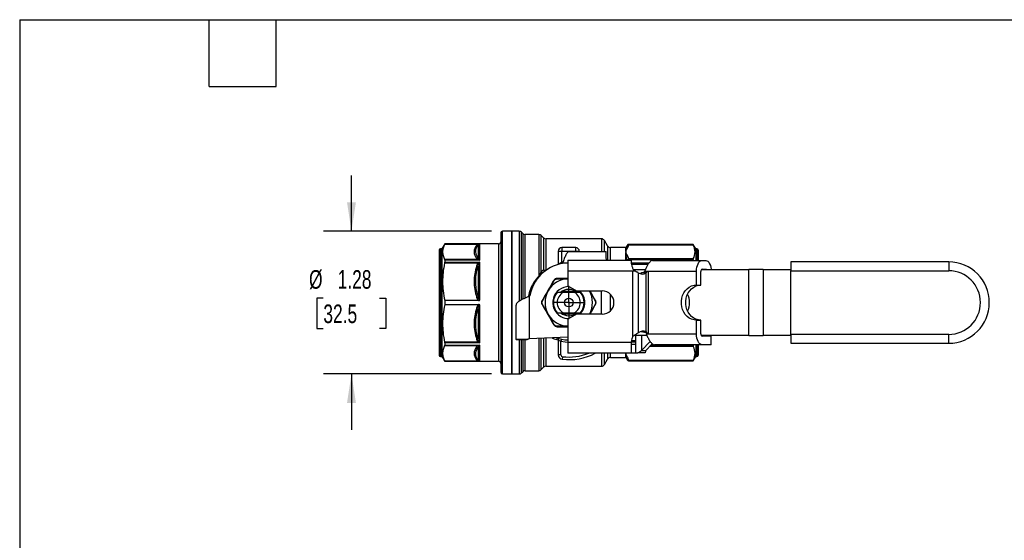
# Model space of a CAD drawing. Header units: inches. Extents: x 0.5 to 21.5, y 0.5 to 16.5.
# Tile 12 of 17: x 0.5 to 9.3, y 11.8 to 16.5. Entities that reach past the tile are written whole.
import ezdxf

# ---------------------------------------------------------------- set-up
doc = ezdxf.new("R2010")
doc.units = ezdxf.units.IN
doc.header["$LTSCALE"] = 2
doc.header["$MEASUREMENT"] = 0
doc.linetypes.add('SLD-Center', pattern=[0.75, 0.6, -0.05, 0.05, -0.05])
doc.linetypes.add('SLD-Solid', pattern=[0])
doc.layers.add('CENTER', color=40, linetype='SLD-Center')
doc.layers.add('DIMENSIONS', color=140, linetype='SLD-Solid', lineweight=25)
doc.layers.add('TEXT', color=140, linetype='SLD-Solid', lineweight=25)
doc.styles.add('SLDTEXTSTYLE0', font='TXT', dxfattribs={"width": 0.7})
doc.dimstyles.new('SLDDIMSTYLE0', dxfattribs={"dimtxt": 0.169922, "dimasz": 0.26, "dimexe": 0, "dimexo": 0.0625, "dimgap": 0.04248, "dimtad": 0, "dimtih": 1, "dimtoh": 1, "dimrnd": 1e-09, "dimzin": 12, "dimdsep": 46, "dimtxsty": 'SLDTEXTSTYLE0', "dimsah": 1, "dimcen": 0.09, "dimadec": 0, "dimazin": 3, "dimtfac": 1, "dimtmove": 0, "dimatfit": 0, "dimfxl": 0, "dimfrac": 2, "dimtolj": 1, "dimtzin": 12, "dimarcsym": 0})

# ---------------------------------------------------------------- blocks, each defined once
blk = doc.blocks.new('_D_7')
at = {"layer": 'DIMENSIONS'}
for p, q in [((3.4752, 14.6048), (3.4752, 15.1048)), ((4.7296, 14.6048), (3.2252, 14.6048)), ((3.2228, 14.0031), (3.1657, 14.0031)), ((3.1657, 14.0031), (3.1657, 13.733)), ((3.7277, 14.0031), (3.7848, 14.0031)), ((3.7848, 14.0031), (3.7848, 13.733)), ((3.1657, 13.733), (3.2228, 13.733)), ((3.7848, 13.733), (3.7277, 13.733)), ((4.7296, 13.3253), (3.2252, 13.3253)), ((3.4752, 13.3253), (3.4752, 12.8253))]:
    blk.add_line(p, q, dxfattribs=at)
for points in [[(3.4752, 14.6048), (3.5152, 14.8648), (3.4352, 14.8648)], [(3.4752, 13.3253), (3.4352, 13.0653), (3.5152, 13.0653)]]:
    blk.add_solid(points, dxfattribs=at)
at = {"layer": 'DIMENSIONS', "char_height": 0.16667, "attachment_point": 1, "style": 'SLDTEXTSTYLE0'}
for s, insert in [('%%c', (3.0945, 14.2559)), ('1.28', (3.351, 14.2559)), ('32.5', (3.2228, 13.9478))]:
    blk.add_mtext(s, dxfattribs=dict(at, insert=insert))
blk = doc.blocks.new('SW_CENTERMARKSYMBOL_1')
at = {"layer": 'CENTER', "color": 0}
for p, q in [((0, 0.1), (0, 0.1394)), ((0, 0), (0, 0.1)), ((-0.1, 0), (-0.1394, 0)), ((0, 0), (-0.1, 0)), ((0, 0), (0, -0.1)), ((0, 0), (0.1, 0)), ((0.1, 0), (0.1394, 0)), ((0, -0.1), (0, -0.1394))]:
    blk.add_line(p, q, dxfattribs=at)

msp = doc.modelspace()

# ---------------------------------------------------------------- linework, layer by layer
for p, q in [((4.8138, 14.589), (4.8138, 13.341)), ((4.9122, 14.6048), (4.8296, 14.6048)), ((4.8296, 13.3253), (4.8296, 14.6048)), ((4.9779, 14.6048), (4.9122, 14.6048)), ((4.9122, 14.6048), (4.9122, 13.965)), ((4.9122, 14.2098), (4.9122, 14.6048)), ((4.9779, 14.6048), (4.9779, 13.9764)), ((5.0113, 14.5845), (5.0002, 14.5956)), ((5.0002, 13.9891), (5.0002, 14.5956)), ((5.0113, 14.5845), (5.0113, 14.035)), ((5.1551, 14.5753), (5.0335, 14.5753)), ((5.0335, 14.0339), (5.0335, 14.5753)), ((5.1551, 14.5753), (5.1551, 14.2013)), ((4.3112, 14.4906), (4.2862, 14.4473)), ((4.3105, 14.4889), (4.6115, 14.4889)), ((4.7941, 14.4906), (4.3112, 14.4906)), ((4.3112, 14.4906), (4.3112, 14.4904)), ((4.3112, 14.4904), (4.6251, 14.4904)), ((4.6112, 14.482), (4.6112, 14.3691)), ((4.6251, 14.3465), (4.6251, 14.4904)), ((4.7941, 14.4906), (4.7941, 13.4394)), ((5.1983, 14.5451), (5.1774, 14.566)), ((5.1774, 14.244), (5.1774, 14.566)), ((5.1983, 14.5451), (5.1983, 14.2581)), ((5.7169, 14.5359), (5.2206, 14.5359)), ((5.2206, 14.2535), (5.2206, 14.5359)), ((5.7169, 14.5359), (5.7169, 14.4217)), ((5.7714, 14.4729), (5.7442, 14.5201)), ((5.7442, 14.4217), (5.7442, 14.5201)), ((5.9639, 14.4838), (6.5401, 14.4838)), ((6.5391, 14.4867), (5.9643, 14.4867)), ((5.9643, 14.4862), (5.9643, 14.4867)), ((6.5391, 14.4862), (5.9643, 14.4862)), ((6.5618, 14.4473), (6.5391, 14.4867)), ((6.5391, 14.4862), (6.5391, 14.4867)), ((4.2626, 14.4355), (4.2626, 13.4945)), ((4.2862, 14.4473), (4.2744, 14.4473)), ((4.2744, 14.4473), (4.2744, 13.4827)), ((4.2862, 14.4473), (4.2862, 13.4827)), ((5.3296, 14.4256), (5.3296, 14.3088)), ((5.3296, 14.4256), (5.361, 14.4256)), ((5.361, 14.4571), (5.361, 14.4256)), ((5.487, 14.4571), (5.361, 14.4571)), ((5.361, 14.3257), (5.361, 14.4256)), ((5.361, 14.4256), (5.487, 14.4256)), ((5.4266, 14.4217), (5.7587, 14.4217)), ((5.487, 14.4256), (5.487, 14.4571)), ((5.487, 14.4256), (5.5185, 14.4256)), ((5.487, 14.4256), (5.487, 14.4217)), ((5.5185, 14.4217), (5.5185, 14.4256)), ((5.7587, 14.3951), (5.7587, 14.4217)), ((5.7714, 14.4729), (5.7714, 14.3436)), ((5.9313, 14.4571), (5.7987, 14.4571)), ((5.7987, 14.3436), (5.7987, 14.4571)), ((5.9313, 14.4571), (5.9313, 14.4398)), ((5.9313, 14.3924), (5.9313, 14.3436)), ((5.9472, 14.4768), (5.9381, 14.4611)), ((5.9381, 14.4552), (5.9381, 14.4611)), ((5.9472, 14.4768), (5.9472, 14.4763)), ((6.5736, 14.4473), (6.5618, 14.4473)), ((6.5618, 14.4473), (6.5618, 14.3424)), ((6.5736, 14.4473), (6.5736, 14.3424)), ((6.5855, 14.4355), (6.5855, 14.3424)), ((4.6115, 14.3504), (4.3105, 14.3504)), ((4.3105, 14.3205), (4.6115, 14.3205)), ((4.3112, 14.3465), (4.3112, 14.3265)), ((4.6251, 14.3465), (4.3112, 14.3465)), ((4.3112, 14.3265), (4.6251, 14.3265)), ((4.6251, 13.9863), (4.6251, 14.3265)), ((5.3715, 14.3274), (5.361, 14.3257)), ((5.361, 14.3257), (5.3631, 14.3139)), ((5.365, 14.3144), (5.3688, 14.3193)), ((5.4155, 14.3193), (5.3688, 14.3193)), ((5.4155, 14.3436), (5.4155, 14.2452)), ((5.4155, 14.3436), (5.9864, 14.3436)), ((5.9381, 14.3436), (5.9381, 14.3655)), ((5.9468, 14.3447), (5.9471, 14.3436)), ((6.5401, 14.3556), (5.9639, 14.3556)), ((5.9643, 14.3497), (6.5391, 14.3497)), ((5.9643, 14.3436), (5.9643, 14.3497)), ((5.9864, 14.3318), (5.9864, 14.3436)), ((6.142, 14.3174), (5.9879, 14.3174)), ((5.9893, 14.3081), (6.1359, 14.3081)), ((6.1753, 14.3424), (6.6186, 14.3424)), ((6.5391, 14.3424), (6.5391, 14.3497)), ((6.6186, 14.3424), (6.6523, 14.3424)), ((8.8305, 14.3292), (7.4152, 14.3292)), ((7.4152, 14.3292), (7.4152, 14.2504)), ((8.8305, 14.3292), (8.8305, 14.2504)), ((4.6112, 14.292), (4.6112, 14.0195)), ((5.9978, 14.2452), (5.4155, 14.2452)), ((5.4155, 14.2452), (5.4155, 14.1148)), ((6.0106, 14.2452), (5.9978, 14.2452)), ((5.9978, 13.661), (5.9978, 14.2452)), ((6.004, 14.2603), (6.1118, 14.2603)), ((6.0207, 14.2452), (6.0106, 14.2452)), ((6.047, 14.2329), (6.047, 13.6926)), ((6.1173, 14.2304), (6.0779, 14.2304)), ((6.1227, 14.244), (6.1041, 14.244)), ((6.1173, 13.7046), (6.1173, 14.2304)), ((6.1237, 14.244), (6.1227, 14.244)), ((6.137, 14.244), (6.1237, 14.244)), ((6.5693, 14.244), (6.137, 14.244)), ((6.137, 14.244), (6.137, 13.6849)), ((6.5693, 14.1225), (6.5693, 14.244)), ((6.6087, 14.1225), (6.6087, 14.244)), ((6.6107, 14.2603), (7.0384, 14.2603)), ((6.6186, 14.2637), (6.6523, 14.2637)), ((7.0384, 13.6697), (7.0384, 14.2603)), ((7.1664, 14.2603), (7.0384, 14.2603)), ((7.1664, 14.2603), (7.1664, 13.6697)), ((7.1664, 14.2603), (7.4152, 14.2603)), ((7.4152, 14.2504), (8.8305, 14.2504)), ((7.4152, 13.6796), (7.4152, 14.2504)), ((4.9122, 13.3253), (4.9122, 14.2098)), ((5.1596, 14.1981), (5.1551, 14.2013)), ((5.4869, 14.065), (5.3612, 14.065)), ((5.3634, 14.0664), (5.4846, 14.0664)), ((5.4746, 14.0556), (5.3735, 14.0556)), ((5.4155, 14.1148), (5.4943, 14.0693)), ((5.4943, 14.0693), (5.7246, 14.0693)), ((5.7168, 13.8607), (5.7168, 14.0693)), ((5.7955, 14.0415), (5.7955, 13.8885)), ((6.5693, 14.1225), (6.6087, 14.1225)), ((4.3112, 13.9828), (4.3112, 13.9472)), ((4.6154, 13.9828), (4.3112, 13.9828)), ((4.9122, 13.965), (4.9122, 13.3253)), ((5.0113, 14.035), (5.0113, 13.9947)), ((5.0335, 14.005), (5.0335, 14.0339)), ((5.0697, 14.0202), (5.0747, 14.0241)), ((5.0697, 14.0202), (5.0697, 13.639)), ((4.3112, 13.9472), (4.6154, 13.9472)), ((4.6112, 13.9105), (4.6112, 13.638)), ((4.6251, 13.6035), (4.6251, 13.9437)), ((4.9516, 13.6347), (4.9516, 13.9431)), ((5.3612, 13.865), (5.4869, 13.865)), ((5.4846, 13.8636), (5.3634, 13.8636)), ((5.3735, 13.8745), (5.4746, 13.8745)), ((5.4943, 13.8607), (5.4155, 13.8152)), ((5.4155, 13.8152), (5.4155, 13.61)), ((5.7246, 13.8607), (5.4943, 13.8607)), ((6.5693, 13.6849), (6.5693, 13.8075)), ((6.5693, 13.8075), (6.6087, 13.8075)), ((6.6087, 13.6849), (6.6087, 13.8075)), ((6.0729, 13.7063), (6.0779, 13.7046)), ((6.0779, 13.7046), (6.1173, 13.7046)), ((4.6115, 13.6095), (4.3105, 13.6095)), ((4.3112, 13.6035), (4.3112, 13.5835)), ((4.6251, 13.6035), (4.3112, 13.6035)), ((5.05, 13.6347), (4.9516, 13.6347)), ((4.9516, 13.6347), (4.9516, 13.6304)), ((5.05, 13.6304), (4.9516, 13.6304)), ((4.9779, 13.6304), (4.9779, 13.3253)), ((5.0002, 13.3345), (5.0002, 13.6304)), ((5.0113, 13.6304), (5.0113, 13.3456)), ((5.0335, 13.3548), (5.0335, 13.6304)), ((5.05, 13.6347), (5.05, 13.6304)), ((5.4155, 13.6542), (5.0697, 13.639)), ((5.1551, 13.6428), (5.1551, 13.3548)), ((5.1774, 13.364), (5.1774, 13.6438)), ((5.1983, 13.6447), (5.1983, 13.3849)), ((5.2206, 13.3941), (5.2206, 13.6456)), ((5.3296, 13.6296), (5.3296, 13.4958)), ((5.3532, 13.4958), (5.3532, 13.6178)), ((5.4155, 13.61), (5.9864, 13.61)), ((5.4155, 13.61), (5.4155, 13.5116)), ((5.9864, 13.61), (5.9864, 13.6166)), ((5.9864, 13.6127), (6.0256, 13.6127)), ((5.9864, 13.5116), (5.9864, 13.61)), ((6.0256, 13.6219), (5.9865, 13.6219)), ((6.1246, 13.6697), (6.0078, 13.6697)), ((6.0256, 13.5132), (6.0256, 13.6697)), ((6.0748, 13.6697), (6.0748, 13.5352)), ((6.1539, 13.617), (6.0748, 13.5352)), ((6.1171, 13.6849), (6.1291, 13.6849)), ((6.1291, 13.6849), (6.137, 13.6849)), ((6.137, 13.6849), (6.5693, 13.6849)), ((7.0384, 13.6697), (6.6107, 13.6697)), ((6.6622, 13.6667), (6.6147, 13.6667)), ((6.7016, 13.6652), (6.6186, 13.6652)), ((6.6622, 13.6697), (6.6622, 13.6667)), ((6.7016, 13.6667), (6.6622, 13.6667)), ((6.7016, 13.6697), (6.7016, 13.6667)), ((6.7016, 13.5864), (6.7016, 13.6652)), ((7.0384, 13.6697), (7.1664, 13.6697)), ((7.4152, 13.6697), (7.1664, 13.6697)), ((8.8305, 13.6796), (7.4152, 13.6796)), ((7.4152, 13.6796), (7.4152, 13.6008)), ((7.4152, 13.6008), (8.8305, 13.6008)), ((8.8305, 13.6008), (8.8305, 13.6796)), ((4.3105, 13.5796), (4.6115, 13.5796)), ((4.3112, 13.5835), (4.6251, 13.5835)), ((4.6112, 13.5609), (4.6112, 13.4481)), ((4.6251, 13.4396), (4.6251, 13.5835)), ((5.9864, 13.5116), (5.4155, 13.5116)), ((5.7169, 13.5116), (5.7169, 13.3941)), ((5.7442, 13.4099), (5.7442, 13.5116)), ((5.7714, 13.5116), (5.7714, 13.4571)), ((5.7987, 13.4729), (5.7987, 13.5116)), ((6.0236, 13.5904), (5.9864, 13.5904)), ((6.0236, 13.5116), (5.9864, 13.5116)), ((6.0236, 13.5904), (6.0236, 13.5116)), ((6.0256, 13.5803), (6.0236, 13.5803)), ((6.0236, 13.5745), (6.0256, 13.5745)), ((6.0256, 13.5132), (6.0426, 13.5132)), ((6.1077, 13.5132), (6.0426, 13.5132)), ((6.0748, 13.5352), (6.1142, 13.5352)), ((6.1724, 13.5955), (6.1142, 13.5352)), ((6.1521, 13.5745), (6.5401, 13.5745)), ((6.5391, 13.5803), (6.1578, 13.5803)), ((6.6186, 13.5864), (6.1924, 13.5864)), ((6.5391, 13.5803), (6.5391, 13.5864)), ((6.5618, 13.5864), (6.5618, 13.4827)), ((6.5736, 13.5864), (6.5736, 13.4827)), ((6.5855, 13.5864), (6.5855, 13.4945)), ((6.7016, 13.5864), (6.6186, 13.5864)), ((4.2744, 13.4827), (4.2862, 13.4827)), ((4.2862, 13.4827), (4.3112, 13.4394)), ((4.6115, 13.4411), (4.3105, 13.4411)), ((4.3112, 13.4396), (4.3112, 13.4394)), ((4.6251, 13.4396), (4.3112, 13.4396)), ((4.3112, 13.4394), (4.7941, 13.4394)), ((5.3532, 13.4958), (5.3296, 13.4958)), ((5.3671, 13.4802), (5.3643, 13.4567)), ((5.7442, 13.4099), (5.7714, 13.4571)), ((5.7987, 13.4729), (5.9313, 13.4729)), ((5.9313, 13.4903), (5.9313, 13.4729)), ((5.9381, 13.469), (5.9381, 13.4748)), ((5.9381, 13.469), (5.9472, 13.4532)), ((5.9472, 13.4537), (5.9472, 13.4532)), ((6.5401, 13.4462), (5.9639, 13.4462)), ((5.9643, 13.4439), (6.5391, 13.4439)), ((5.9643, 13.4434), (5.9643, 13.4439)), ((5.9643, 13.4434), (6.5391, 13.4434)), ((6.5391, 13.4434), (6.5618, 13.4827)), ((6.5391, 13.4434), (6.5391, 13.4439)), ((6.5618, 13.4827), (6.5736, 13.4827)), ((5.0002, 13.3345), (5.0113, 13.3456)), ((5.0335, 13.3548), (5.1551, 13.3548)), ((5.1774, 13.364), (5.1983, 13.3849)), ((5.2206, 13.3941), (5.7169, 13.3941)), ((4.8296, 13.3253), (4.9122, 13.3253)), ((4.9122, 13.3253), (4.9779, 13.3253))]:
    msp.add_line(p, q)
at = {"flags": 128}
for points in [[(6.5693, 14.244), (6.5703, 14.2632), (6.5731, 14.2817), (6.5776, 14.2987), (6.5838, 14.3136), (6.5912, 14.3258), (6.5997, 14.3349), (6.609, 14.3405), (6.6186, 14.3424)], [(6.6523, 14.3424), (6.6619, 14.3405), (6.6712, 14.3349), (6.6797, 14.3258), (6.6871, 14.3136), (6.6933, 14.2987), (6.6978, 14.2817), (6.7006, 14.2632), (6.7009, 14.2603)], [(6.0779, 14.2304), (6.0695, 14.226), (6.0644, 14.2241)], [(6.5693, 13.8075), (6.5469, 13.8097), (6.5251, 13.8161), (6.5044, 13.8265), (6.4856, 13.8407), (6.469, 13.8584), (6.4552, 13.8789), (6.4445, 13.9018), (6.4371, 13.9264), (6.4334, 13.952), (6.4334, 13.978), (6.4371, 14.0037), (6.4445, 14.0283), (6.4552, 14.0511), (6.469, 14.0717), (6.4856, 14.0893), (6.5044, 14.1035), (6.5251, 14.114), (6.5469, 14.1203), (6.5693, 14.1225)], [(6.6087, 13.8075), (6.5863, 13.8097), (6.5644, 13.8161), (6.5438, 13.8265), (6.5249, 13.8407), (6.5084, 13.8584), (6.4945, 13.8789), (6.4838, 13.9018), (6.4765, 13.9264), (6.4728, 13.952), (6.4728, 13.978), (6.4765, 14.0037), (6.4838, 14.0283), (6.4945, 14.0511), (6.5084, 14.0717), (6.5249, 14.0893), (6.5438, 14.1035), (6.5644, 14.114), (6.5863, 14.1203), (6.6087, 14.1225)], [(5.3532, 13.6178), (5.3918, 13.6122), (5.4155, 13.6108)], [(6.6186, 13.5864), (6.609, 13.5883), (6.5997, 13.5939), (6.5912, 13.603), (6.5838, 13.6153), (6.5776, 13.6302), (6.5731, 13.6472), (6.5703, 13.6656), (6.5693, 13.6849)]]:
    msp.add_lwpolyline(points, dxfattribs=at)
for radius in [0.0394, 0.00511]:
    msp.add_circle((5.424, 13.965), radius)
for centre, radius, start, end in [((4.8296, 14.589), 0.0157, 90, 180), ((4.9779, 14.5733), 0.0315, 45, 90), ((5.0335, 14.6067), 0.0315, 225, 270), ((5.1551, 14.5438), 0.0315, 45, 90), ((4.7941, 14.5103), 0.0197, 270, 360), ((5.2206, 14.5674), 0.0315, 225, 270), ((5.7169, 14.5044), 0.0315, 30, 90), ((5.9643, 14.467), 0.0197, 90, 150), ((4.2744, 14.4355), 0.0118, 90, 180), ((5.361, 14.4256), 0.0315, 90, 180), ((5.487, 14.4256), 0.0315, 0, 90), ((5.7987, 14.4886), 0.0315, 210, 270), ((5.9313, 14.465), 0.00787, 270, 330), ((6.5736, 14.4355), 0.0118, 0, 90), ((5.424, 13.965), 0.3543, 99.59407, 170.40593), ((6.1768, 14.3106), 0.0318, 92.69698, 138.85214), ((8.8305, 13.965), 0.3642, 270, 90), ((5.2193, 14.3034), 0.0499, 245.11478, 268.93622), ((6.0841, 14.2845), 0.0636, 234.30466, 301.55745), ((6.6423, 14.2445), 0.0336, 160.26712, 180.80823), ((6.6194, 14.2561), 0.00762, 96.36905, 146.73707), ((6.6515, 14.2561), 0.00762, 33.26293, 83.63095), ((8.8305, 13.965), 0.2854, 270, 90), ((5.424, 13.965), 0.2126, 92.29562, 150), ((5.424, 13.965), 0.2126, 150, 210), ((5.424, 13.965), 0.1437, 89.17901, 240), ((5.424, 13.965), 0.1378, 138.91767, 221.08233), ((5.424, 13.965), 0.1037, 119.16675, 240.83325), ((5.424, 13.965), 0.1181, 51.22905, 129.402), ((5.424, 13.965), 0.1037, 299.16675, 60.83325), ((5.424, 13.965), 0.1437, 313.44562, 46.55438), ((5.424, 13.965), 0.1378, 318.91767, 41.08233), ((5.424, 13.965), 0.2126, 330.61072, 29.38928), ((5.7246, 13.965), 0.1043, 270, 90), ((6.3408, 13.965), 0.1668, 332.91018, 27.08982), ((5.424, 13.965), 0.1181, 230.64601, 308.76408), ((5.424, 13.965), 0.2126, 210, 267.70438), ((5.424, 13.965), 0.1437, 240, 270.82099), ((6.0925, 13.6376), 0.0714, 69.69785, 129.62629), ((5.424, 13.965), 0.3346, 250.44776, 268.54184), ((6.0789, 13.6166), 0.0925, 151.30394, 180), ((6.6423, 13.6844), 0.0336, 179.19177, 199.73288), ((6.6196, 13.6733), 0.00817, 205.59357, 262.52052), ((5.424, 13.965), 0.5118, 263.30023, 297.64274), ((5.424, 13.965), 0.4882, 263.30023, 291.76356), ((6.1928, 13.6142), 0.0278, 235.74232, 269.08057), ((4.2744, 13.4945), 0.0118, 180, 270), ((4.7941, 13.4197), 0.0197, 0, 90), ((5.3689, 13.4958), 0.0394, 180, 263.30023), ((5.3689, 13.4958), 0.0157, 180, 263.30023), ((5.7987, 13.4414), 0.0315, 90, 150), ((5.9313, 13.465), 0.00787, 30, 90), ((5.9643, 13.463), 0.0197, 210, 270), ((6.5736, 13.4945), 0.0118, 270, 0), ((4.8296, 13.341), 0.0157, 180, 270), ((4.9779, 13.3567), 0.0315, 270, 315), ((5.0335, 13.3233), 0.0315, 90, 135), ((5.1551, 13.3863), 0.0315, 270, 315), ((5.2206, 13.3627), 0.0315, 90, 135), ((5.7169, 13.4256), 0.0315, 270, 330)]:
    msp.add_arc(centre, radius, start, end)
for points, knots in [([(4.3105, 14.4889), (4.3041, 14.4766), (4.2995, 14.4649), (4.2934, 14.442), (4.2919, 14.4309), (4.2919, 14.4085), (4.2934, 14.3973), (4.2995, 14.3744), (4.3041, 14.3627), (4.3105, 14.3504)], [0, 0, 0, 0, 0.25, 0.25, 0.5, 0.5, 0.75, 0.75, 1, 1, 1, 1]), ([(4.6112, 14.3691), (4.5993, 14.3845), (4.5813, 14.422), (4.5953, 14.4607), (4.6112, 14.482)], [0, 0, 0, 0, 0.3331343, 0.7773133, 0.7773133, 0.7773133, 0.7773133]), ([(5.9639, 14.4838), (5.9599, 14.4841), (5.9529, 14.4825), (5.9482, 14.4778), (5.9468, 14.4754)], [0, 0, 0, 0, 0.571429, 1, 1, 1, 1]), ([(5.9643, 14.4862), (5.9613, 14.4862), (5.9544, 14.4846), (5.9492, 14.4797), (5.9472, 14.4763)], [0, 0, 0, 0, 0.428571, 1, 1, 1, 1]), ([(6.5401, 14.3556), (6.5511, 14.3781), (6.5562, 14.3989), (6.5562, 14.4405), (6.5511, 14.4612), (6.5401, 14.4838)], [0, 0, 0, 0, 0.5, 0.5, 1, 1, 1, 1]), ([(4.5973, 14.4776), (4.5833, 14.4589), (4.5755, 14.4393), (4.5752, 14.4001), (4.5833, 14.3805), (4.5973, 14.3617)], [0, 0, 0, 0, 0.5, 0.5, 1, 1, 1, 1]), ([(5.4266, 14.4217), (5.4242, 14.4217), (5.4218, 14.421), (5.417, 14.4184), (5.4146, 14.4165), (5.4098, 14.4113), (5.4074, 14.4082), (5.4026, 14.4008), (5.4002, 14.3965), (5.3953, 14.387), (5.393, 14.3819), (5.3882, 14.3707), (5.3857, 14.3647), (5.3809, 14.3524), (5.3785, 14.346), (5.3737, 14.3329), (5.3713, 14.3261), (5.3688, 14.3193)], [0, 0, 0, 0, 0.125, 0.125, 0.25, 0.25, 0.375, 0.375, 0.5, 0.5, 0.625, 0.625, 0.75, 0.75, 0.875, 0.875, 1, 1, 1, 1]), ([(5.7628, 14.3436), (5.7627, 14.3439), (5.7608, 14.3553), (5.7593, 14.3742), (5.7589, 14.3888), (5.7587, 14.3951)], [0, 0, 0, 0, 0.016588, 0.573239, 1, 1, 1, 1]), ([(5.9313, 14.4398), (5.9313, 14.4343), (5.9332, 14.4277), (5.9358, 14.4198), (5.9358, 14.4198), (5.9359, 14.4197)], [-0.1589448, -0.1589448, -0.1589448, -0.1589448, 0, 0, 0.0014813, 0.0014813, 0.0014813, 0.0014813]), ([(5.9359, 14.4197), (5.9358, 14.4196), (5.9358, 14.4195), (5.9332, 14.4116), (5.9313, 14.4026), (5.9313, 14.3924)], [-0.6516393, -0.6516393, -0.6516393, -0.6516393, -0.6501581, -0.6501581, -0.4912133, -0.4912133, -0.4912133, -0.4912133]), ([(5.9353, 14.4408), (5.9341, 14.4346), (5.9346, 14.4276), (5.9358, 14.4198), (5.9358, 14.4197), (5.9359, 14.4197)], [-0.0007239, -0.0007239, -0.0007239, -0.0007239, 0.1525488, 0.1525488, 0.1532728, 0.1532728, 0.1532728, 0.1532728]), ([(5.9359, 14.4197), (5.9358, 14.4196), (5.9358, 14.4196), (5.9346, 14.4118), (5.9341, 14.4031), (5.9353, 14.3933)], [0, 0, 0, 0, 0.0007239, 0.0007239, 0.1539967, 0.1539967, 0.1539967, 0.1539967]), ([(5.9381, 14.4552), (5.9396, 14.4575), (5.9443, 14.4622), (5.9512, 14.4639), (5.9552, 14.4637)], [0, 0, 0, 0, 0.428571, 1, 1, 1, 1]), ([(4.3105, 14.3205), (4.3041, 14.2905), (4.2994, 14.262), (4.2933, 14.2063), (4.2919, 14.1791), (4.292, 14.1246), (4.2936, 14.0974), (4.2999, 14.0415), (4.3047, 14.0129), (4.3112, 13.9828)], [0, 0, 0, 0, 0.25, 0.25, 0.5, 0.5, 0.75, 0.75, 1, 1, 1, 1]), ([(5.3296, 14.3088), (5.3296, 14.3088), (5.3296, 14.3089), (5.3301, 14.3093), (5.3309, 14.3099), (5.3322, 14.3108), (5.3339, 14.312), (5.3361, 14.3134), (5.3387, 14.3149), (5.3427, 14.3174), (5.3483, 14.3203), (5.355, 14.3234), (5.3592, 14.325), (5.361, 14.3257)], [0, 0, 0, 0, 0.057084, 0.117936, 0.182875, 0.25216, 0.326005, 0.404587, 0.488053, 0.565141, 0.745817, 0.887755, 1, 1, 1, 1]), ([(5.9552, 14.3757), (5.9512, 14.3755), (5.9443, 14.3731), (5.9396, 14.3679), (5.9381, 14.3655)], [0, 0, 0, 0, 0.571429, 1, 1, 1, 1]), ([(5.9639, 14.3556), (5.9609, 14.3553), (5.9539, 14.3533), (5.9487, 14.3481), (5.9468, 14.3447)], [0, 0, 0, 0, 0.428571, 1, 1, 1, 1]), ([(5.9643, 14.3497), (5.9608, 14.3497), (5.9574, 14.349), (5.9514, 14.3465), (5.9489, 14.3446), (5.9472, 14.3424)], [0, 0, 0, 0, 0.5, 0.5, 1, 1, 1, 1]), ([(6.0106, 14.2452), (6.0061, 14.2533), (6.0025, 14.2615), (5.9979, 14.2741), (5.9966, 14.2783), (5.9941, 14.2864), (5.993, 14.2904), (5.9901, 14.3019), (5.9887, 14.3092), (5.9869, 14.3219), (5.9864, 14.3274), (5.9864, 14.3318)], [0, 0, 0, 0, 0.25, 0.25, 0.375, 0.375, 0.5, 0.5, 0.75, 0.75, 1, 1, 1, 1]), ([(6.1529, 14.3316), (6.1487, 14.3273), (6.1445, 14.3219), (6.136, 14.3091), (6.1319, 14.3018), (6.1258, 14.2901), (6.1238, 14.2859), (6.1198, 14.2777), (6.1179, 14.2735), (6.1121, 14.2608), (6.1082, 14.2522), (6.1041, 14.244)], [0, 0, 0, 0, 0.25, 0.25, 0.5, 0.5, 0.625, 0.625, 0.75, 0.75, 1, 1, 1, 1]), ([(4.5973, 14.2932), (4.5833, 14.2479), (4.5755, 14.2006), (4.5753, 14.106), (4.5833, 14.0588), (4.5973, 14.0134)], [0, 0, 0, 0, 0.5, 0.5, 1, 1, 1, 1]), ([(4.6112, 14.0195), (4.5993, 14.0573), (4.5813, 14.1486), (4.5953, 14.2413), (4.6112, 14.292)], [0, 0, 0, 0, 0.3331319, 0.7773078, 0.7773078, 0.7773078, 0.7773078]), ([(5.1909, 14.23), (5.1893, 14.2311), (5.1858, 14.2335), (5.1811, 14.2382), (5.1786, 14.2421), (5.1774, 14.244)], [0, 0, 0, 0, 0.309281, 0.654616, 1, 1, 1, 1]), ([(5.2103, 14.2452), (5.209, 14.2461), (5.2061, 14.248), (5.2019, 14.2524), (5.1996, 14.2561), (5.1983, 14.2581)], [0, 0, 0, 0, 0.276102, 0.599971, 1, 1, 1, 1]), ([(6.047, 14.2329), (6.0467, 14.233), (6.046, 14.2333), (6.0451, 14.2336), (6.0442, 14.234), (6.0433, 14.2344), (6.0424, 14.2347), (6.0414, 14.2351), (6.0405, 14.2355), (6.0396, 14.2359), (6.0387, 14.2363), (6.0377, 14.2367), (6.0368, 14.2371), (6.0359, 14.2375), (6.035, 14.2379), (6.0341, 14.2384), (6.0332, 14.2388), (6.0322, 14.2392), (6.0313, 14.2396), (6.0304, 14.2401), (6.0295, 14.2405), (6.0286, 14.241), (6.0277, 14.2414), (6.0269, 14.2419), (6.026, 14.2423), (6.0251, 14.2428), (6.0242, 14.2433), (6.0233, 14.2437), (6.0225, 14.2442), (6.0216, 14.2447), (6.021, 14.245), (6.0207, 14.2452)], [0, 0, 0, 0, 0.0054153, 0.0108103, 0.0161844, 0.0215375, 0.0268692, 0.0321792, 0.0374672, 0.0427328, 0.0479757, 0.0531956, 0.0583922, 0.0635651, 0.0687142, 0.073839, 0.0789392, 0.0840146, 0.0890648, 0.0940896, 0.0990886, 0.1040615, 0.1090081, 0.113928, 0.1188209, 0.1236867, 0.1285249, 0.1333353, 0.1381176, 0.1428715, 0.1475968, 0.1475968, 0.1475968, 0.1475968]), ([(6.1237, 14.244), (6.1237, 14.2438), (6.1235, 14.2434), (6.1233, 14.2429), (6.1231, 14.2423), (6.1229, 14.2418), (6.1227, 14.2413), (6.1225, 14.2407), (6.1222, 14.2402), (6.122, 14.2397), (6.1218, 14.2392), (6.1216, 14.2387), (6.1214, 14.2382), (6.1211, 14.2377), (6.1209, 14.2372), (6.1207, 14.2367), (6.1205, 14.2363), (6.1202, 14.2358), (6.12, 14.2353), (6.1198, 14.2349), (6.1196, 14.2344), (6.1193, 14.234), (6.1191, 14.2336), (6.1189, 14.2331), (6.1187, 14.2327), (6.1184, 14.2323), (6.1182, 14.2319), (6.118, 14.2315), (6.1178, 14.2311), (6.1175, 14.2307), (6.1174, 14.2305), (6.1173, 14.2304)], [0, 0, 0, 0, 0.0056365, 0.0113115, 0.0170246, 0.0227753, 0.0285632, 0.0343877, 0.0402483, 0.0461447, 0.0520763, 0.0580426, 0.0640431, 0.0700774, 0.0761449, 0.0822451, 0.0883775, 0.0945416, 0.100737, 0.106963, 0.1132191, 0.1195049, 0.1258198, 0.1321633, 0.1385349, 0.144934, 0.15136, 0.1578125, 0.1642909, 0.1707947, 0.1773233, 0.1773233, 0.1773233, 0.1773233]), ([(5.1551, 14.2013), (5.1407, 14.1849), (5.1124, 14.1525), (5.0867, 14.1038), (5.0723, 14.0626), (5.0647, 14.0372), (5.0635, 14.0218), (5.0632, 14.0174)], [0, 0, 0, 0, 0.317403, 0.627548, 0.784052, 0.938463, 1, 1, 1, 1]), ([(5.2888, 14.1638), (5.2717, 14.1343), (5.2541, 14.1038), (5.2189, 14.0428), (5.2013, 14.0123), (5.1842, 13.9827)], [0, 0, 0, 0, 0.5, 0.5, 1, 1, 1, 1]), ([(5.2888, 14.1638), (5.289, 14.1641), (5.2899, 14.1644), (5.2921, 14.1638), (5.2934, 14.1632)], [0, 0, 0, 0, 0.428571, 1, 1, 1, 1]), ([(5.3195, 14.1815), (5.3192, 14.1815), (5.3184, 14.1808), (5.3179, 14.1787), (5.3177, 14.1772)], [0, 0, 0, 0, 0.428571, 1, 1, 1, 1]), ([(5.3177, 14.1772), (5.3352, 14.1773), (5.3674, 14.1775), (5.4004, 14.1776), (5.4155, 14.1776)], [0, 0, 0, 0, 0.542813, 1, 1, 1, 1]), ([(5.4155, 14.1815), (5.4141, 14.1815), (5.3972, 14.1815), (5.3648, 14.1815), (5.3346, 14.1815), (5.3195, 14.1815)], [0, 0, 0, 0, 0.043199, 0.521269, 1, 1, 1, 1]), ([(5.1871, 13.979), (5.2018, 14.0048), (5.2194, 14.0358), (5.2374, 14.0669), (5.2399, 14.0713)], [0, 0, 0, 0, 0.2301899, 0.2684618, 0.2684618, 0.2684618, 0.2684618]), ([(5.3735, 14.0556), (5.3657, 14.0556), (5.3575, 14.0556), (5.34, 14.0556), (5.3306, 14.0556), (5.3202, 14.0556)], [0, 0, 0, 0, 0.5, 0.5, 1, 1, 1, 1]), ([(5.5279, 14.0556), (5.5175, 14.0556), (5.5081, 14.0556), (5.4906, 14.0556), (5.4824, 14.0556), (5.4746, 14.0556)], [0, 0, 0, 0, 0.5, 0.5, 1, 1, 1, 1]), ([(5.6093, 14.0693), (5.6179, 14.0544), (5.6354, 14.024), (5.6523, 13.9942), (5.661, 13.979)], [0, 0, 0, 0, 0.48952, 1, 1, 1, 1]), ([(5.6638, 13.9827), (5.6542, 13.9994), (5.6377, 14.0279), (5.6208, 14.0572), (5.6138, 14.0693)], [0, 0, 0, 0, 0.585965, 1, 1, 1, 1]), ([(4.5973, 14.0134), (4.599, 14.0078), (4.6012, 14.0022), (4.6054, 13.9942), (4.607, 13.9916), (4.6107, 13.9869), (4.6129, 13.9847), (4.6155, 13.9829)], [0, 0, 0, 0, 0.5, 0.5, 0.75, 0.75, 1, 1, 1, 1]), ([(4.6251, 13.9863), (4.6228, 13.9863), (4.6186, 13.991), (4.6142, 14.0033), (4.6121, 14.0134), (4.6112, 14.0195)], [-0.191085, -0.191085, -0.191085, -0.191085, -0.1558339, -0.1205829, -0.0677063, -0.0677063, -0.0677063, -0.0677063]), ([(4.6155, 13.9829), (4.6156, 13.9829), (4.6161, 13.9828), (4.617, 13.9829), (4.6185, 13.9831), (4.6208, 13.9836), (4.6232, 13.9846), (4.6246, 13.9858), (4.6251, 13.9863)], [0, 0, 0, 0, 0.040168, 0.134032, 0.275924, 0.456014, 0.802191, 1, 1, 1, 1]), ([(5.0697, 14.0202), (5.0614, 14.0168), (5.0531, 14.0133), (5.0287, 14.0029), (5.0133, 13.9961), (4.9864, 13.9823), (4.9752, 13.9754), (4.962, 13.9643), (4.9581, 13.96), (4.9529, 13.9516), (4.9516, 13.9474), (4.9516, 13.9431)], [0, 0, 0, 0, 0.0685874, 0.0685874, 0.2060822, 0.2060822, 0.3435701, 0.3435701, 0.4275771, 0.4275771, 0.5115845, 0.5115845, 0.5115845, 0.5115845]), ([(5.1871, 13.979), (5.1859, 13.9799), (5.1843, 13.9815), (5.1841, 13.9825), (5.1842, 13.9827)], [0, 0, 0, 0, 0.571429, 1, 1, 1, 1]), ([(5.1871, 13.951), (5.1859, 13.9501), (5.1843, 13.9485), (5.1841, 13.9476), (5.1842, 13.9473)], [0, 0, 0, 0, 0.571429, 1, 1, 1, 1]), ([(5.2399, 13.8587), (5.2374, 13.8632), (5.2194, 13.8942), (5.2018, 13.9252), (5.1871, 13.951)], [0.2684801, 0.2684801, 0.2684801, 0.2684801, 0.3069427, 0.5371497, 0.5371497, 0.5371497, 0.5371497]), ([(5.661, 13.951), (5.6523, 13.9358), (5.6354, 13.906), (5.6179, 13.8756), (5.6093, 13.8607)], [0, 0, 0, 0, 0.510447, 1, 1, 1, 1]), ([(5.6638, 13.9827), (5.664, 13.9825), (5.6638, 13.9815), (5.6622, 13.9799), (5.661, 13.979)], [0, 0, 0, 0, 0.428571, 1, 1, 1, 1]), ([(5.6638, 13.9473), (5.664, 13.9476), (5.6638, 13.9485), (5.6622, 13.9501), (5.661, 13.951)], [0, 0, 0, 0, 0.428571, 1, 1, 1, 1]), ([(4.3112, 13.9472), (4.3047, 13.9171), (4.2999, 13.8885), (4.2936, 13.8327), (4.292, 13.8054), (4.2919, 13.751), (4.2933, 13.7238), (4.2994, 13.668), (4.3041, 13.6395), (4.3105, 13.6095)], [0, 0, 0, 0, 0.25, 0.25, 0.5, 0.5, 0.75, 0.75, 1, 1, 1, 1]), ([(4.5973, 13.9166), (4.5833, 13.8713), (4.5755, 13.824), (4.5752, 13.7295), (4.5833, 13.6821), (4.5973, 13.6368)], [0, 0, 0, 0, 0.5, 0.5, 1, 1, 1, 1]), ([(4.6112, 13.638), (4.5993, 13.676), (4.5813, 13.7678), (4.5953, 13.8601), (4.6112, 13.9105)], [0, 0, 0, 0, 0.3331343, 0.7773133, 0.7773133, 0.7773133, 0.7773133]), ([(4.6154, 13.9472), (4.6129, 13.9454), (4.6107, 13.9431), (4.6069, 13.9382), (4.6053, 13.9357), (4.601, 13.9278), (4.599, 13.9222), (4.5973, 13.9166)], [0, 0, 0, 0, 0.25, 0.25, 0.5, 0.5, 1, 1, 1, 1]), ([(4.6112, 13.9105), (4.6125, 13.9187), (4.6152, 13.9327), (4.6216, 13.9437), (4.6251, 13.9437)], [-0.1233785, -0.1233785, -0.1233785, -0.1233785, -0.0528765, 0, 0, 0, 0]), ([(4.6251, 13.9437), (4.6246, 13.9442), (4.6234, 13.9453), (4.6206, 13.9465), (4.6178, 13.9471), (4.616, 13.9472), (4.6154, 13.9472)], [0, 0, 0, 0, 0.187874, 0.478842, 0.851147, 1, 1, 1, 1]), ([(5.1842, 13.9473), (5.2013, 13.9177), (5.2189, 13.8873), (5.2541, 13.8263), (5.2717, 13.7957), (5.2888, 13.7662)], [0, 0, 0, 0, 0.5, 0.5, 1, 1, 1, 1]), ([(5.3202, 13.8745), (5.3306, 13.8745), (5.34, 13.8745), (5.3575, 13.8745), (5.3657, 13.8745), (5.3735, 13.8745)], [0, 0, 0, 0, 0.5, 0.5, 1, 1, 1, 1]), ([(5.4746, 13.8745), (5.4824, 13.8745), (5.4906, 13.8745), (5.5081, 13.8745), (5.5175, 13.8745), (5.5279, 13.8745)], [0, 0, 0, 0, 0.5, 0.5, 1, 1, 1, 1]), ([(5.6138, 13.8607), (5.6152, 13.863), (5.6243, 13.8788), (5.6412, 13.908), (5.6563, 13.9342), (5.6638, 13.9473)], [0, 0, 0, 0, 0.080254, 0.539842, 1, 1, 1, 1]), ([(5.2934, 13.7668), (5.2921, 13.7663), (5.2899, 13.7656), (5.289, 13.7659), (5.2888, 13.7662)], [0, 0, 0, 0, 0.571429, 1, 1, 1, 1]), ([(5.3177, 13.7528), (5.3179, 13.7513), (5.3184, 13.7492), (5.3192, 13.7485), (5.3195, 13.7485)], [0, 0, 0, 0, 0.571429, 1, 1, 1, 1]), ([(5.4155, 13.7524), (5.4008, 13.7525), (5.3677, 13.7526), (5.3355, 13.7528), (5.3177, 13.7528)], [0, 0, 0, 0, 0.446948, 1, 1, 1, 1]), ([(5.3195, 13.7485), (5.3388, 13.7485), (5.3704, 13.7485), (5.4029, 13.7485), (5.4155, 13.7485)], [0, 0, 0, 0, 0.609611, 1, 1, 1, 1]), ([(5.9978, 13.661), (6.0049, 13.6682), (6.0131, 13.6743), (6.0301, 13.6847), (6.0387, 13.689), (6.047, 13.6926)], [0, 0, 0, 0, 0.5, 0.5, 1, 1, 1, 1]), ([(6.1249, 13.6903), (6.1239, 13.6908), (6.1179, 13.6935), (6.1016, 13.6989), (6.0874, 13.7024), (6.0779, 13.7046)], [0, 0, 0, 0, 0.064445, 0.3838, 1, 1, 1, 1]), ([(6.1173, 13.7046), (6.1199, 13.702), (6.1221, 13.6988), (6.126, 13.6921), (6.1277, 13.6885), (6.1291, 13.6849)], [0, 0, 0, 0, 0.5, 0.5, 1, 1, 1, 1]), ([(6.1249, 13.6904), (6.1253, 13.6904), (6.1259, 13.6904), (6.1264, 13.6904), (6.1267, 13.6904)], [0, 0, 0, 0, 0.518091, 1, 1, 1, 1]), ([(4.9516, 13.6347), (4.9516, 13.635), (4.9546, 13.6354), (4.9663, 13.6361), (4.9749, 13.6365), (4.9965, 13.6372), (5.0093, 13.6376), (5.0308, 13.6381), (5.0384, 13.6383), (5.0539, 13.6387), (5.0618, 13.6388), (5.0697, 13.639)], [0, 0, 0, 0, 0.1173196, 0.1173196, 0.2345775, 0.2345775, 0.3518353, 0.3518353, 0.4122047, 0.4122047, 0.4725748, 0.4725748, 0.4725748, 0.4725748]), ([(5.2762, 13.6481), (5.2783, 13.647), (5.2948, 13.6383), (5.3137, 13.6343), (5.3302, 13.6307)], [0, 0, 0, 0, 0.126324, 1, 1, 1, 1]), ([(5.3296, 13.6296), (5.3296, 13.6296), (5.3312, 13.6285), (5.3392, 13.6239), (5.3479, 13.6198), (5.3532, 13.6178)], [0, 0, 0, 0, 0.0499862, 0.0999723, 0.1749516, 0.1749516, 0.1749516, 0.1749516]), ([(5.3571, 13.6371), (5.3571, 13.6371), (5.3567, 13.6351), (5.3552, 13.6279), (5.3542, 13.6229), (5.3532, 13.6178)], [0, 0, 0, 0, 0.5, 0.5, 1, 1, 1, 1]), ([(6.1171, 13.6849), (6.1219, 13.6756), (6.1265, 13.666), (6.136, 13.6467), (6.1408, 13.6373), (6.1484, 13.6244), (6.151, 13.6203), (6.1562, 13.6127), (6.1588, 13.6092), (6.1641, 13.6028), (6.1667, 13.5999), (6.172, 13.595), (6.1746, 13.5929), (6.1771, 13.5912)], [0, 0, 0, 0, 0.25, 0.25, 0.5, 0.5, 0.625, 0.625, 0.75, 0.75, 0.875, 0.875, 1, 1, 1, 1]), ([(4.3105, 13.5796), (4.3041, 13.5673), (4.2995, 13.5556), (4.2934, 13.5327), (4.2919, 13.5215), (4.2919, 13.4992), (4.2934, 13.488), (4.2995, 13.4651), (4.3041, 13.4534), (4.3105, 13.4411)], [0, 0, 0, 0, 0.25, 0.25, 0.5, 0.5, 0.75, 0.75, 1, 1, 1, 1]), ([(4.5973, 13.5683), (4.5833, 13.5495), (4.5755, 13.5299), (4.5753, 13.4908), (4.5833, 13.4712), (4.5973, 13.4524)], [0, 0, 0, 0, 0.5, 0.5, 1, 1, 1, 1]), ([(4.6112, 13.4481), (4.5993, 13.464), (4.5813, 13.5024), (4.5953, 13.5404), (4.6112, 13.5609)], [0, 0, 0, 0, 0.3331319, 0.7773078, 0.7773078, 0.7773078, 0.7773078]), ([(5.9359, 13.5103), (5.9358, 13.5103), (5.9358, 13.5102), (5.9332, 13.5024), (5.9313, 13.4957), (5.9313, 13.4903)], [-0.6516393, -0.6516393, -0.6516393, -0.6516393, -0.6501581, -0.6501581, -0.4912133, -0.4912133, -0.4912133, -0.4912133]), ([(5.9359, 13.5103), (5.9358, 13.5103), (5.9358, 13.5103), (5.9358, 13.5102), (5.9346, 13.5024), (5.9341, 13.4954), (5.9353, 13.4892)], [0, 0, 0, 0, 0.0007239, 0.0007239, 0.0007239, 0.1539967, 0.1539967, 0.1539967, 0.1539967]), ([(6.1142, 13.5352), (6.1129, 13.5315), (6.1117, 13.5279), (6.1095, 13.5205), (6.1086, 13.5169), (6.1077, 13.5132)], [0, 0, 0, 0, 0.03013287, 0.03013287, 0.06026573, 0.06026573, 0.06026573, 0.06026573]), ([(6.5401, 13.4462), (6.5511, 13.4688), (6.5562, 13.4896), (6.5562, 13.5311), (6.5511, 13.5519), (6.5401, 13.5745)], [0, 0, 0, 0, 0.5, 0.5, 1, 1, 1, 1]), ([(5.9552, 13.4664), (5.9512, 13.4662), (5.9443, 13.4678), (5.9396, 13.4725), (5.9381, 13.4748)], [0, 0, 0, 0, 0.571429, 1, 1, 1, 1]), ([(5.9468, 13.4546), (5.9482, 13.4522), (5.9529, 13.4475), (5.9599, 13.4459), (5.9639, 13.4462)], [0, 0, 0, 0, 0.428571, 1, 1, 1, 1]), ([(5.9472, 13.4537), (5.9492, 13.4503), (5.9544, 13.4454), (5.9613, 13.4439), (5.9643, 13.4439)], [0, 0, 0, 0, 0.571429, 1, 1, 1, 1])]:
    msp.add_open_spline(points, degree=3, knots=knots)
for points in [[(4.3105, 14.4889), (4.311, 14.4898), (4.3112, 14.4903), (4.3112, 14.4904)], [(4.6115, 14.4889), (4.6041, 14.4858), (4.6003, 14.4817), (4.5973, 14.4776)], [(4.6112, 14.482), (4.6077, 14.4787), (4.6025, 14.4771), (4.5973, 14.4776)], [(4.6112, 14.482), (4.6127, 14.4845), (4.6146, 14.4869), (4.6183, 14.4887)], [(4.6251, 14.4904), (4.6205, 14.4903), (4.6159, 14.4899), (4.6115, 14.4889)], [(4.6183, 14.4887), (4.6162, 14.488), (4.6139, 14.4881), (4.6115, 14.4889)], [(4.6183, 14.4887), (4.6205, 14.4897), (4.6228, 14.4903), (4.6251, 14.4904)], [(5.9552, 14.4637), (5.9576, 14.4704), (5.9605, 14.4771), (5.9639, 14.4838)], [(5.9639, 14.4838), (5.9641, 14.4852), (5.9643, 14.486), (5.9643, 14.4862)], [(6.5391, 14.4862), (6.5391, 14.486), (6.5395, 14.4852), (6.5401, 14.4838)], [(5.9313, 14.4398), (5.9327, 14.4398), (5.9341, 14.4401), (5.9353, 14.4408)], [(5.9353, 14.3933), (5.9341, 14.3927), (5.9327, 14.3924), (5.9313, 14.3924)], [(5.9381, 14.4552), (5.9374, 14.4512), (5.9364, 14.4464), (5.9353, 14.4408)], [(5.9452, 14.4426), (5.9418, 14.4429), (5.9383, 14.4422), (5.9353, 14.4408)], [(5.9353, 14.3933), (5.9383, 14.3953), (5.9418, 14.3965), (5.9452, 14.3968)], [(5.9353, 14.3933), (5.9364, 14.3846), (5.9374, 14.3753), (5.9381, 14.3655)], [(5.9359, 14.4197), (5.9381, 14.4274), (5.941, 14.435), (5.9452, 14.4426)], [(5.9452, 14.3968), (5.941, 14.4043), (5.9381, 14.412), (5.9359, 14.4197)], [(5.9468, 14.4754), (5.9434, 14.4687), (5.9405, 14.462), (5.9381, 14.4552)], [(5.9452, 14.4426), (5.9492, 14.4496), (5.9527, 14.4566), (5.9552, 14.4637)], [(5.9552, 14.3757), (5.9527, 14.3828), (5.9492, 14.3898), (5.9452, 14.3968)], [(5.9472, 14.4763), (5.9472, 14.4763), (5.9471, 14.476), (5.9468, 14.4754)], [(4.3112, 14.3465), (4.3112, 14.3482), (4.311, 14.3495), (4.3105, 14.3504)], [(4.3105, 14.3205), (4.311, 14.3227), (4.3112, 14.3247), (4.3112, 14.3265)], [(4.5973, 14.3617), (4.6025, 14.3623), (4.6077, 14.365), (4.6112, 14.3691)], [(4.5973, 14.3617), (4.6003, 14.3577), (4.6041, 14.3536), (4.6115, 14.3504)], [(4.6115, 14.3205), (4.6041, 14.313), (4.6003, 14.303), (4.5973, 14.2932)], [(4.6183, 14.3549), (4.6146, 14.3588), (4.6127, 14.364), (4.6112, 14.3691)], [(4.6112, 14.292), (4.6127, 14.3006), (4.6146, 14.3093), (4.6183, 14.3157)], [(4.6115, 14.3504), (4.6139, 14.3513), (4.6162, 14.3528), (4.6183, 14.3549)], [(4.6115, 14.3504), (4.6159, 14.3495), (4.6205, 14.3482), (4.6251, 14.3465)], [(4.6251, 14.3265), (4.6205, 14.3248), (4.6159, 14.3228), (4.6115, 14.3205)], [(4.6183, 14.3157), (4.6162, 14.3169), (4.6139, 14.3185), (4.6115, 14.3205)], [(4.6251, 14.3465), (4.6228, 14.3497), (4.6205, 14.3525), (4.6183, 14.3549)], [(4.6183, 14.3157), (4.6205, 14.3195), (4.6228, 14.3232), (4.6251, 14.3265)], [(5.9381, 14.3655), (5.9405, 14.3585), (5.9434, 14.3516), (5.9468, 14.3447)], [(5.9639, 14.3556), (5.9605, 14.3622), (5.9576, 14.369), (5.9552, 14.3757)], [(5.9643, 14.3497), (5.9643, 14.3522), (5.9641, 14.3542), (5.9639, 14.3556)], [(6.5401, 14.3556), (6.5395, 14.3542), (6.5391, 14.3522), (6.5391, 14.3497)], [(4.5973, 14.2932), (4.6025, 14.2919), (4.6077, 14.2914), (4.6112, 14.292)], [(5.1774, 14.244), (5.1712, 14.2322), (5.163, 14.2175), (5.1551, 14.2013)], [(5.1983, 14.2581), (5.1913, 14.2538), (5.1843, 14.249), (5.1774, 14.244)], [(6.0779, 14.2304), (6.0882, 14.2338), (6.0993, 14.2382), (6.11, 14.244)], [(5.2399, 14.0713), (5.2579, 14.1024), (5.276, 14.1333), (5.2934, 14.1632)], [(5.3195, 14.1815), (5.3135, 14.1815), (5.3009, 14.1783), (5.2918, 14.169), (5.2888, 14.1638)], [(5.2934, 14.1632), (5.2958, 14.1673), (5.3031, 14.1746), (5.313, 14.1772), (5.3177, 14.1772)], [(4.5973, 14.0134), (4.6025, 14.0148), (4.6077, 14.0171), (4.6112, 14.0195)], [(5.1842, 13.9827), (5.1812, 13.9775), (5.1778, 13.965), (5.1812, 13.9525), (5.1842, 13.9473)], [(5.1871, 13.951), (5.1848, 13.9551), (5.1821, 13.965), (5.1848, 13.9749), (5.1871, 13.979)], [(5.661, 13.979), (5.6633, 13.9749), (5.666, 13.965), (5.6633, 13.9551), (5.661, 13.951)], [(5.6638, 13.9473), (5.6669, 13.9525), (5.6703, 13.965), (5.6669, 13.9775), (5.6638, 13.9827)], [(4.6112, 13.9105), (4.6077, 13.913), (4.6025, 13.9152), (4.5973, 13.9166)], [(5.2934, 13.7668), (5.276, 13.7967), (5.2579, 13.8277), (5.2399, 13.8587)], [(5.2888, 13.7662), (5.2918, 13.761), (5.3009, 13.7517), (5.3135, 13.7485), (5.3195, 13.7485)], [(5.3177, 13.7528), (5.313, 13.7529), (5.3031, 13.7555), (5.2958, 13.7628), (5.2934, 13.7668)], [(4.3112, 13.6035), (4.3112, 13.6053), (4.311, 13.6073), (4.3105, 13.6095)], [(4.6112, 13.638), (4.6077, 13.6386), (4.6025, 13.6381), (4.5973, 13.6368)], [(4.5973, 13.6368), (4.6003, 13.627), (4.6041, 13.617), (4.6115, 13.6095)], [(4.6183, 13.6143), (4.6146, 13.6208), (4.6127, 13.6294), (4.6112, 13.638)], [(4.6183, 13.6143), (4.6162, 13.6132), (4.6139, 13.6115), (4.6115, 13.6095)], [(4.6115, 13.6095), (4.6159, 13.6073), (4.6205, 13.6052), (4.6251, 13.6035)], [(4.6251, 13.6035), (4.6228, 13.6068), (4.6205, 13.6105), (4.6183, 13.6143)], [(5.3162, 13.6482), (5.3201, 13.6469), (5.3269, 13.6418), (5.3296, 13.6337), (5.3296, 13.6296)], [(4.3105, 13.5796), (4.311, 13.5805), (4.3112, 13.5818), (4.3112, 13.5835)], [(4.6115, 13.5796), (4.6041, 13.5765), (4.6003, 13.5723), (4.5973, 13.5683)], [(4.5973, 13.5683), (4.6025, 13.5677), (4.6077, 13.565), (4.6112, 13.5609)], [(4.6112, 13.5609), (4.6127, 13.566), (4.6146, 13.5712), (4.6183, 13.5751)], [(4.6251, 13.5835), (4.6205, 13.5819), (4.6159, 13.5805), (4.6115, 13.5796)], [(4.6183, 13.5751), (4.6162, 13.5772), (4.6139, 13.5788), (4.6115, 13.5796)], [(4.6183, 13.5751), (4.6205, 13.5775), (4.6228, 13.5803), (4.6251, 13.5835)], [(5.9452, 13.4874), (5.941, 13.495), (5.9381, 13.5027), (5.9359, 13.5103)], [(6.0426, 13.5132), (6.0509, 13.5205), (6.062, 13.5278), (6.0748, 13.5352)], [(6.5391, 13.5803), (6.5391, 13.5778), (6.5395, 13.5759), (6.5401, 13.5745)], [(4.3112, 13.4396), (4.3112, 13.4397), (4.311, 13.4402), (4.3105, 13.4411)], [(4.5973, 13.4524), (4.6025, 13.453), (4.6077, 13.4513), (4.6112, 13.4481)], [(4.5973, 13.4524), (4.6003, 13.4484), (4.6041, 13.4442), (4.6115, 13.4411)], [(4.6183, 13.4414), (4.6146, 13.4431), (4.6127, 13.4455), (4.6112, 13.4481)], [(4.6115, 13.4411), (4.6139, 13.4419), (4.6162, 13.442), (4.6183, 13.4414)], [(4.6115, 13.4411), (4.6159, 13.4402), (4.6205, 13.4397), (4.6251, 13.4396)], [(4.6251, 13.4396), (4.6228, 13.4397), (4.6205, 13.4403), (4.6183, 13.4414)], [(5.9353, 13.4892), (5.9341, 13.4899), (5.9327, 13.4903), (5.9313, 13.4903)], [(5.9353, 13.4892), (5.9383, 13.4878), (5.9418, 13.4871), (5.9452, 13.4874)], [(5.9353, 13.4892), (5.9364, 13.4837), (5.9374, 13.4789), (5.9381, 13.4748)], [(5.9381, 13.4748), (5.9405, 13.468), (5.9434, 13.4613), (5.9468, 13.4546)], [(5.9552, 13.4664), (5.9527, 13.4734), (5.9492, 13.4805), (5.9452, 13.4874)], [(5.9468, 13.4546), (5.9471, 13.4541), (5.9472, 13.4538), (5.9472, 13.4537)], [(5.9639, 13.4462), (5.9605, 13.4529), (5.9576, 13.4596), (5.9552, 13.4664)], [(5.9643, 13.4439), (5.9643, 13.444), (5.9641, 13.4449), (5.9639, 13.4462)], [(6.5401, 13.4462), (6.5395, 13.4448), (6.5391, 13.444), (6.5391, 13.4439)]]:
    msp.add_open_spline(points, degree=3)
at = {"layer": 'TEXT'}
for p, q in [((0.5, 16.5), (21.5, 16.5)), ((0.5, 16.5), (0.5, 0.5)), ((2.2, 15.9), (2.2, 16.5)), ((2.8, 15.9), (2.8, 16.5)), ((2.2, 15.9), (2.8, 15.9))]:
    msp.add_line(p, q, dxfattribs=at)

# ---------------------------------------------------------------- block references
at = {"layer": 'CENTER'}
msp.add_blockref('SW_CENTERMARKSYMBOL_1', (5.424, 13.965), dxfattribs=at)

# ---------------------------------------------------------------- dimensions: what is measured, and where the dimension line sits
at = {"layer": 'DIMENSIONS'}
dim = msp.add_linear_dim(base=(3.4752, 13.3253), p1=(4.8296, 14.6048), p2=(4.8296, 13.3253), angle=90, text='%%c<>', dimstyle='SLDDIMSTYLE0', dxfattribs=at)
dim.commit()
dim.dimension.update_dxf_attribs({"geometry": '_D_7', "text_midpoint": (3.4752, 14.0031), "dimtype": 160})

doc.saveas('drawing.dxf')
